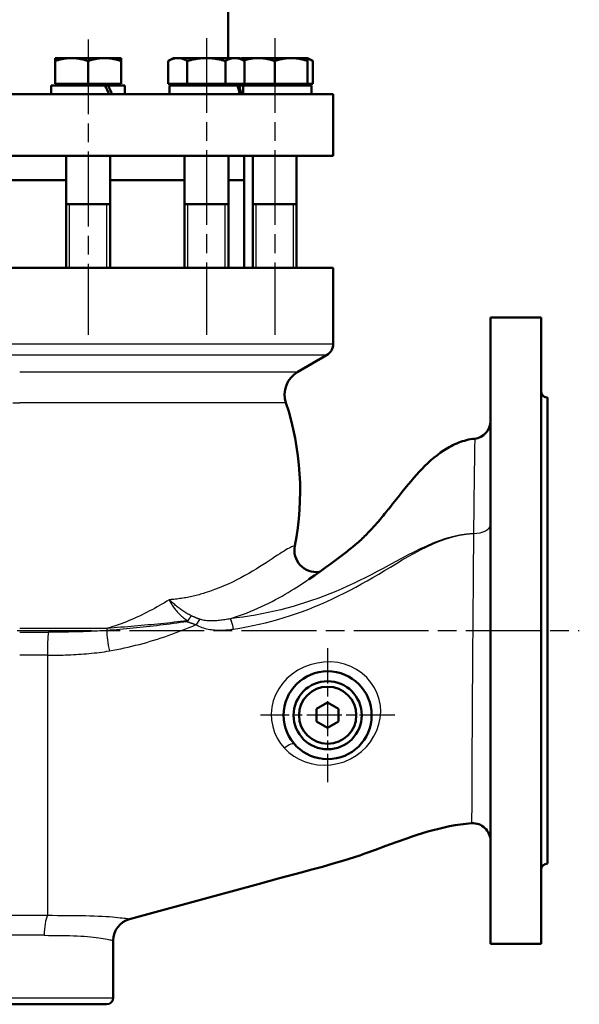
# Model space of a CAD drawing. Header units: millimetres. Extents: x 77 to 1143, y 302 to 1517.
# Tile 3 of 6: x 433 to 687, y 782 to 1230. Entities that reach past the tile are written whole.
import ezdxf

# ---------------------------------------------------------------- set-up
doc = ezdxf.new("R2010")
doc.units = ezdxf.units.MM
doc.header["$LTSCALE"] = 6
doc.linetypes.add('CHAIN', pattern=[0.3543, 0.2362, -0.0295, 0.0591, -0.0295])
for name, color, linetype, lineweight in [('Gewinde(DIN)', 3, 'Continuous', 25), ('Mittellinie(DIN)', 4, 'CHAIN', 25), ('Mittelpunktmarkierung(DIN)', 4, 'CHAIN', 25), ('Sichtbare Kanten(DIN)', 7, 'Continuous', 50), ('Sichtbare tangentiale Kanten(DIN)', 3, 'Continuous', 25)]:
    doc.layers.add(name, color=color, linetype=linetype, lineweight=lineweight)

msp = doc.modelspace()

# ---------------------------------------------------------------- linework, layer by layer
at = {"layer": 'Gewinde(DIN)'}
for p, q in [((455.58, 1145.86), (455.58, 1116.86)), ((472.58, 1116.86), (472.58, 1145.86)), ((509.37, 1145.86), (509.37, 1116.86)), ((526.37, 1116.86), (526.37, 1145.86)), ((540.43, 1145.86), (540.43, 1116.86)), ((557.43, 1116.86), (557.43, 1145.86))]:
    msp.add_line(p, q, dxfattribs=at)
at = {"layer": 'Mittellinie(DIN)', "linetype": 'CHAIN', "ltscale": 23.990969}
for p, q in [((464.08, 1220.77), (464.08, 1086.39)), ((517.87, 1221.4), (517.87, 1086.39)), ((548.93, 1221.4), (548.93, 1086.39)), ((176.91, 951.86), (687.42, 951.86))]:
    msp.add_line(p, q, dxfattribs=at)
at = {"layer": 'Mittelpunktmarkierung(DIN)', "linetype": 'CHAIN', "ltscale": 11.297175}
for p, q in [((573.02, 943.86), (573.02, 882.86)), ((603.52, 913.36), (542.52, 913.36))]:
    msp.add_line(p, q, dxfattribs=at)
at = {"layer": 'Sichtbare Kanten(DIN)'}
for p, q in [((527.77, 1253.86), (527.77, 1212.36)), ((449.08, 1211.02), (449.08, 1212.36)), ((456.58, 1212.36), (449.08, 1212.36)), ((449.08, 1200.66), (449.08, 1211.02)), ((471.58, 1212.36), (456.58, 1212.36)), ((464.08, 1200.66), (464.08, 1211.02)), ((479.08, 1212.36), (471.58, 1212.36)), ((479.08, 1212.36), (479.08, 1211.02)), ((479.08, 1200.66), (479.08, 1211.02)), ((502.87, 1212.36), (500.55, 1211.02)), ((500.55, 1200.66), (500.55, 1211.02)), ((504.88, 1212.36), (502.87, 1212.36)), ((517.87, 1212.36), (504.88, 1212.36)), ((509.21, 1200.66), (509.21, 1211.02)), ((530.86, 1212.36), (517.87, 1212.36)), ((526.53, 1200.66), (526.53, 1211.02)), ((532.87, 1212.36), (530.86, 1212.36)), ((532.87, 1212.36), (535.19, 1211.02)), ((533.93, 1212.36), (533.4, 1212.05)), ((533.93, 1211.75), (533.93, 1212.36)), ((541.43, 1212.36), (533.93, 1212.36)), ((535.19, 1200.66), (535.19, 1211.02)), ((556.43, 1212.36), (541.43, 1212.36)), ((548.93, 1200.66), (548.93, 1211.02)), ((563.93, 1212.36), (556.43, 1212.36)), ((563.93, 1212.36), (563.93, 1211.02)), ((563.93, 1212.36), (566.25, 1211.02)), ((563.93, 1200.66), (563.93, 1211.02)), ((566.25, 1200.66), (566.25, 1211.02)), ((464.08, 1200.66), (449.08, 1200.66)), ((449.98, 1200.66), (449.98, 1199.86)), ((479.08, 1200.66), (464.08, 1200.66)), ((478.17, 1200.66), (478.17, 1199.86)), ((509.21, 1200.66), (500.55, 1200.66)), ((503.78, 1200.66), (503.78, 1199.86)), ((526.53, 1200.66), (509.21, 1200.66)), ((535.19, 1200.66), (526.53, 1200.66)), ((531.97, 1200.66), (531.97, 1199.86)), ((534.84, 1200.66), (534.84, 1199.86)), ((548.93, 1200.66), (535.19, 1200.66)), ((563.93, 1200.66), (548.93, 1200.66)), ((563.03, 1200.66), (563.03, 1199.86)), ((566.25, 1200.66), (563.93, 1200.66)), ((471.78, 1199.86), (447.28, 1199.86)), ((447.28, 1199.86), (447.28, 1195.86)), ((471.78, 1199.86), (471.81, 1199.86)), ((471.81, 1199.86), (473.16, 1199.86)), ((480.88, 1199.86), (473.16, 1199.86)), ((480.88, 1199.86), (480.88, 1195.86)), ((532, 1199.86), (501.07, 1199.86)), ((501.07, 1199.86), (501.07, 1195.86)), ((532, 1199.86), (532.8, 1199.86)), ((534.67, 1199.86), (532.8, 1199.86)), ((534.67, 1199.86), (534.67, 1195.86)), ((565.71, 1199.86), (534.67, 1199.86)), ((565.73, 1198.47), (565.73, 1195.86)), ((290.52, 1195.86), (575.52, 1195.86)), ((575.52, 1167.86), (575.52, 1195.86)), ((290.52, 1167.86), (575.52, 1167.86)), ((454.08, 1167.86), (454.08, 1116.86)), ((474.08, 1167.86), (474.08, 1116.86)), ((507.87, 1167.86), (507.87, 1116.86)), ((527.87, 1167.86), (527.87, 1116.86)), ((535.02, 1167.86), (535.02, 1156.86)), ((538.93, 1167.86), (538.93, 1116.86)), ((558.93, 1167.86), (558.93, 1116.86)), ((411.96, 1156.86), (454.08, 1156.86)), ((411.96, 1156.86), (454.08, 1156.86)), ((474.08, 1156.86), (507.87, 1156.86)), ((474.08, 1156.86), (507.87, 1156.86)), ((527.87, 1156.86), (535.02, 1156.86)), ((527.87, 1156.86), (535.02, 1156.86)), ((535.02, 1156.86), (535.02, 1116.86)), ((454.08, 1145.86), (474.08, 1145.86)), ((507.87, 1145.86), (527.87, 1145.86)), ((538.93, 1145.86), (558.93, 1145.86)), ((575.52, 1116.86), (290.52, 1116.86)), ((575.52, 1082.32), (575.52, 1116.86)), ((647.02, 809.36), (647.02, 1094.36)), ((647.02, 1094.36), (670.02, 1094.36)), ((670.02, 809.36), (670.02, 1094.36)), ((559.45, 1069.58), (572.52, 1077.13)), ((673.02, 845.86), (673.02, 1057.86)), ((569.1, 978.58), (569.43, 978.63)), ((568.02, 916.24), (573.02, 919.13)), ((573.02, 919.13), (578.02, 916.24)), ((568.02, 910.47), (568.02, 916.24)), ((578.02, 916.24), (578.02, 910.47)), ((573.02, 907.58), (568.02, 910.47)), ((578.02, 910.47), (573.02, 907.58)), ((475.52, 784.86), (475.52, 810.95)), ((647.02, 809.36), (670.02, 809.36)), ((472.52, 781.86), (393.52, 781.86))]:
    msp.add_line(p, q, dxfattribs=at)
at = {"layer": 'Sichtbare Kanten(DIN)', "flags": 128}
for points in [[(456.58, 1212.36), (456.28, 1212.36), (455.98, 1212.35), (455.68, 1212.34), (455.38, 1212.32), (455.08, 1212.3), (454.78, 1212.28), (454.48, 1212.25), (454.18, 1212.21), (453.88, 1212.17), (453.57, 1212.13), (453.27, 1212.08), (452.96, 1212.03), (452.66, 1211.97), (452.35, 1211.91), (452.03, 1211.84), (451.72, 1211.77), (451.4, 1211.7), (451.08, 1211.62), (450.76, 1211.53), (450.43, 1211.44), (450.1, 1211.34), (449.76, 1211.24), (449.42, 1211.13), (449.08, 1211.02)], [(464.08, 1211.02), (463.73, 1211.13), (463.39, 1211.24), (463.06, 1211.34), (462.72, 1211.44), (462.4, 1211.53), (462.07, 1211.62), (461.75, 1211.7), (461.43, 1211.77), (461.12, 1211.84), (460.81, 1211.91), (460.5, 1211.97), (460.19, 1212.03), (459.88, 1212.08), (459.58, 1212.13), (459.28, 1212.17), (458.98, 1212.21), (458.68, 1212.25), (458.38, 1212.28), (458.08, 1212.3), (457.78, 1212.32), (457.48, 1212.34), (457.18, 1212.35), (456.88, 1212.36), (456.58, 1212.36)], [(471.58, 1212.36), (471.28, 1212.36), (470.98, 1212.35), (470.68, 1212.34), (470.38, 1212.32), (470.08, 1212.3), (469.78, 1212.28), (469.48, 1212.25), (469.18, 1212.21), (468.88, 1212.17), (468.57, 1212.13), (468.27, 1212.08), (467.96, 1212.03), (467.66, 1211.97), (467.35, 1211.91), (467.03, 1211.84), (466.72, 1211.77), (466.4, 1211.7), (466.08, 1211.62), (465.76, 1211.53), (465.43, 1211.44), (465.1, 1211.34), (464.76, 1211.24), (464.42, 1211.13), (464.08, 1211.02)], [(479.08, 1211.02), (478.73, 1211.13), (478.39, 1211.24), (478.06, 1211.34), (477.72, 1211.44), (477.4, 1211.53), (477.07, 1211.62), (476.75, 1211.7), (476.43, 1211.77), (476.12, 1211.84), (475.81, 1211.91), (475.5, 1211.97), (475.19, 1212.03), (474.88, 1212.08), (474.58, 1212.13), (474.28, 1212.17), (473.98, 1212.21), (473.68, 1212.25), (473.38, 1212.28), (473.08, 1212.3), (472.78, 1212.32), (472.48, 1212.34), (472.18, 1212.35), (471.88, 1212.36), (471.58, 1212.36)], [(504.88, 1212.36), (504.71, 1212.36), (504.53, 1212.35), (504.36, 1212.34), (504.19, 1212.32), (504.02, 1212.3), (503.84, 1212.28), (503.67, 1212.25), (503.5, 1212.21), (503.32, 1212.17), (503.15, 1212.13), (502.97, 1212.08), (502.8, 1212.03), (502.62, 1211.97), (502.44, 1211.91), (502.26, 1211.84), (502.08, 1211.77), (501.89, 1211.7), (501.71, 1211.62), (501.52, 1211.53), (501.33, 1211.44), (501.14, 1211.34), (500.95, 1211.24), (500.75, 1211.13), (500.55, 1211.02)], [(509.21, 1211.02), (509.01, 1211.13), (508.82, 1211.24), (508.62, 1211.34), (508.43, 1211.44), (508.24, 1211.53), (508.05, 1211.62), (507.87, 1211.7), (507.69, 1211.77), (507.5, 1211.84), (507.32, 1211.91), (507.15, 1211.97), (506.97, 1212.03), (506.79, 1212.08), (506.62, 1212.13), (506.44, 1212.17), (506.27, 1212.21), (506.09, 1212.25), (505.92, 1212.28), (505.75, 1212.3), (505.57, 1212.32), (505.4, 1212.34), (505.23, 1212.35), (505.06, 1212.36), (504.88, 1212.36)], [(517.87, 1212.36), (517.52, 1212.36), (517.18, 1212.35), (516.83, 1212.34), (516.49, 1212.32), (516.14, 1212.3), (515.8, 1212.28), (515.45, 1212.25), (515.1, 1212.21), (514.75, 1212.17), (514.4, 1212.13), (514.05, 1212.08), (513.7, 1212.03), (513.34, 1211.97), (512.99, 1211.91), (512.63, 1211.84), (512.26, 1211.77), (511.9, 1211.7), (511.53, 1211.62), (511.15, 1211.53), (510.77, 1211.44), (510.39, 1211.34), (510, 1211.24), (509.61, 1211.13), (509.21, 1211.02)], [(526.53, 1211.02), (526.13, 1211.13), (525.74, 1211.24), (525.35, 1211.34), (524.97, 1211.44), (524.59, 1211.53), (524.22, 1211.62), (523.85, 1211.7), (523.48, 1211.77), (523.12, 1211.84), (522.76, 1211.91), (522.4, 1211.97), (522.04, 1212.03), (521.69, 1212.08), (521.34, 1212.13), (520.99, 1212.17), (520.64, 1212.21), (520.29, 1212.25), (519.95, 1212.28), (519.6, 1212.3), (519.26, 1212.32), (518.91, 1212.34), (518.57, 1212.35), (518.22, 1212.36), (517.87, 1212.36)], [(530.86, 1212.36), (530.69, 1212.36), (530.52, 1212.35), (530.34, 1212.34), (530.17, 1212.32), (530, 1212.3), (529.82, 1212.28), (529.65, 1212.25), (529.48, 1212.21), (529.3, 1212.17), (529.13, 1212.13), (528.95, 1212.08), (528.78, 1212.03), (528.6, 1211.97), (528.42, 1211.91), (528.24, 1211.84), (528.06, 1211.77), (527.87, 1211.7), (527.69, 1211.62), (527.5, 1211.53), (527.31, 1211.44), (527.12, 1211.34), (526.93, 1211.24), (526.73, 1211.13), (526.53, 1211.02)], [(535.19, 1211.02), (534.99, 1211.13), (534.8, 1211.24), (534.6, 1211.34), (534.41, 1211.44), (534.22, 1211.53), (534.04, 1211.62), (533.85, 1211.7), (533.67, 1211.77), (533.48, 1211.84), (533.3, 1211.91), (533.13, 1211.97), (532.95, 1212.03), (532.77, 1212.08), (532.6, 1212.13), (532.42, 1212.17), (532.25, 1212.21), (532.07, 1212.25), (531.9, 1212.28), (531.73, 1212.3), (531.55, 1212.32), (531.38, 1212.34), (531.21, 1212.35), (531.04, 1212.36), (530.86, 1212.36)], [(533.93, 1212.05), (533.92, 1212.05), (533.9, 1212.04), (533.89, 1212.04), (533.87, 1212.04), (533.86, 1212.03), (533.85, 1212.03), (533.83, 1212.02), (533.82, 1212.02), (533.8, 1212.01), (533.79, 1212.01), (533.78, 1212), (533.76, 1212), (533.75, 1212), (533.73, 1211.99), (533.72, 1211.99), (533.7, 1211.98), (533.69, 1211.98), (533.68, 1211.97), (533.66, 1211.97), (533.65, 1211.96), (533.63, 1211.96), (533.62, 1211.95), (533.6, 1211.95), (533.59, 1211.94)], [(541.43, 1212.36), (541.16, 1212.36), (540.89, 1212.35), (540.62, 1212.34), (540.35, 1212.33), (540.08, 1212.31), (539.81, 1212.29), (539.54, 1212.27), (539.27, 1212.24), (539, 1212.21), (538.73, 1212.17), (538.45, 1212.13), (538.18, 1212.09), (537.91, 1212.04), (537.63, 1211.99), (537.35, 1211.94), (537.07, 1211.88), (536.79, 1211.82), (536.5, 1211.76), (536.22, 1211.69), (535.93, 1211.61), (535.64, 1211.54), (535.34, 1211.45), (535.04, 1211.37), (534.74, 1211.28)], [(548.93, 1211.02), (548.59, 1211.13), (548.24, 1211.24), (547.91, 1211.34), (547.58, 1211.44), (547.25, 1211.53), (546.93, 1211.62), (546.6, 1211.7), (546.29, 1211.77), (545.97, 1211.84), (545.66, 1211.91), (545.35, 1211.97), (545.04, 1212.03), (544.74, 1212.08), (544.43, 1212.13), (544.13, 1212.17), (543.83, 1212.21), (543.53, 1212.25), (543.23, 1212.28), (542.93, 1212.3), (542.63, 1212.32), (542.33, 1212.34), (542.03, 1212.35), (541.73, 1212.36), (541.43, 1212.36)], [(556.43, 1212.36), (556.13, 1212.36), (555.83, 1212.35), (555.53, 1212.34), (555.23, 1212.32), (554.93, 1212.3), (554.63, 1212.28), (554.33, 1212.25), (554.03, 1212.21), (553.73, 1212.17), (553.43, 1212.13), (553.12, 1212.08), (552.82, 1212.03), (552.51, 1211.97), (552.2, 1211.91), (551.89, 1211.84), (551.57, 1211.77), (551.26, 1211.7), (550.93, 1211.62), (550.61, 1211.53), (550.28, 1211.44), (549.95, 1211.34), (549.62, 1211.24), (549.28, 1211.13), (548.93, 1211.02)], [(563.93, 1211.02), (563.59, 1211.13), (563.24, 1211.24), (562.91, 1211.34), (562.58, 1211.44), (562.25, 1211.53), (561.93, 1211.62), (561.6, 1211.7), (561.29, 1211.77), (560.97, 1211.84), (560.66, 1211.91), (560.35, 1211.97), (560.04, 1212.03), (559.74, 1212.08), (559.43, 1212.13), (559.13, 1212.17), (558.83, 1212.21), (558.53, 1212.25), (558.23, 1212.28), (557.93, 1212.3), (557.63, 1212.32), (557.33, 1212.34), (557.03, 1212.35), (556.73, 1212.36), (556.43, 1212.36)], [(566.25, 1211.02), (566.15, 1211.08), (566.04, 1211.14), (565.94, 1211.19), (565.84, 1211.25), (565.74, 1211.3), (565.64, 1211.35), (565.54, 1211.4), (565.44, 1211.45), (565.34, 1211.5), (565.25, 1211.54), (565.15, 1211.59), (565.05, 1211.63), (564.96, 1211.68), (564.86, 1211.72), (564.77, 1211.76), (564.67, 1211.79), (564.58, 1211.83), (564.48, 1211.87), (564.39, 1211.9), (564.3, 1211.93), (564.21, 1211.96), (564.11, 1212), (564.02, 1212.02), (563.93, 1212.05)], [(564.52, 975.3), (567.07, 977), (569.6, 978.75), (572.1, 980.52), (574.57, 982.33), (577.02, 984.17), (579.45, 986.03), (581.87, 987.92), (582.48, 988.4), (583.12, 988.9), (583.77, 989.42), (584.42, 989.95), (585.74, 991.06), (586.38, 991.61), (587, 992.16), (587.6, 992.7), (588.18, 993.23), (588.74, 993.76), (589.28, 994.28), (589.81, 994.79), (590.32, 995.29), (590.81, 995.79), (591.29, 996.28), (591.76, 996.76), (592.21, 997.23), (592.65, 997.7), (593.08, 998.15), (593.89, 999.04), (594.66, 999.89), (595.38, 1000.71), (596.06, 1001.5), (596.7, 1002.25), (597.3, 1002.97), (597.87, 1003.66), (598.4, 1004.31), (598.9, 1004.93), (599.38, 1005.51), (599.82, 1006.07), (600.03, 1006.33), (600.13, 1006.46), (600.19, 1006.53), (600.23, 1006.59), (600.3, 1006.67), (600.38, 1006.76), (600.46, 1006.87), (600.64, 1007.09), (600.72, 1007.19), (600.79, 1007.28), (600.94, 1007.47), (601.52, 1008.2), (602.68, 1009.67), (605, 1012.61), (607.34, 1015.54), (609.71, 1018.44), (610.92, 1019.88), (612.14, 1021.3), (613.39, 1022.71), (614.65, 1024.09), (615.94, 1025.45), (617.26, 1026.78), (618.61, 1028.08), (619.99, 1029.34), (621.41, 1030.57), (622.88, 1031.75), (624.38, 1032.87), (625.93, 1033.93), (626.72, 1034.44), (627.52, 1034.92), (628.33, 1035.39), (629.16, 1035.84), (630, 1036.26), (630.85, 1036.66), (631.71, 1037.03), (632.59, 1037.39), (633.48, 1037.71), (634.37, 1038.01), (635.28, 1038.28), (636.19, 1038.52), (637.11, 1038.74), (638.03, 1038.92), (638.96, 1039.07), (639.89, 1039.19)], [(638.48, 864.2), (637.22, 864.11), (635.96, 863.99), (634.7, 863.85), (633.45, 863.69), (630.95, 863.3), (628.46, 862.85), (625.97, 862.33), (623.51, 861.75), (621.05, 861.11), (618.61, 860.43), (616.19, 859.7), (613.78, 858.94), (611.38, 858.14), (608.99, 857.32), (604.23, 855.63), (599.49, 853.89), (594.74, 852.14), (589.98, 850.43), (587.6, 849.61), (585.2, 848.81), (582.79, 848.03), (580.38, 847.28), (575.54, 845.85), (570.67, 844.47), (565.8, 843.14), (560.91, 841.84), (551.13, 839.24), (541.38, 836.59), (521.88, 831.26), (482.88, 820.6)]]:
    msp.add_lwpolyline(points, dxfattribs=at)
at = {"layer": 'Sichtbare Kanten(DIN)'}
for radius in [20, 15.5, 13]:
    msp.add_circle((573.02, 913.36), radius, dxfattribs=at)
for centre, radius, start, end in [((569.52, 1082.32), 6, 300, 0), ((565.45, 1059.19), 12, 120, 198.3132), ((673.02, 1060.86), 3, 180, 270), ((433.02, 1015.36), 127.5, 348.738, 18.3132), ((639.02, 1047.14), 8, 276.2489, 0), ((567.87, 988.5), 10, 168.738, 277.0708), ((639.02, 856.22), 8, 0, 93.8705), ((673.02, 842.86), 3, 90, 180), ((485.52, 810.95), 10, 105.2832, 180), ((472.52, 784.86), 3, 270, 0)]:
    msp.add_arc(centre, radius, start, end, dxfattribs=at)
for centre, major_axis, ratio, start_param, end_param in [((464.08, 1198.47), (-15.46, 28.88), 0.227735, 4.50114, 4.638744), ((464.08, 1201.24), (-15.46, 28.88), 0.227735, 4.40495, 4.54347), ((517.87, 1198.47), (-10.7, 28.69), 0.451416, 4.455686, 4.593289), ((517.87, 1201.24), (-10.7, 28.69), 0.451416, 4.359496, 4.498015), ((548.93, 1198.47), (0, 29.1), 0.57735, 4.712389, 4.760026)]:
    msp.add_ellipse(centre, major_axis=major_axis, ratio=ratio, start_param=start_param, end_param=end_param, dxfattribs=at)
at = {"layer": 'Sichtbare tangentiale Kanten(DIN)'}
for p, q in [((290.52, 1082.32), (575.52, 1082.32)), ((572.52, 1077.13), (293.52, 1077.13)), ((433.02, 1069.58), (559.45, 1069.58)), ((554.06, 1055.42), (433.02, 1055.42)), ((639.31, 996.03), (639.31, 996.03)), ((433.02, 952.91), (472.86, 952.91)), ((433.02, 951.16), (446.14, 951.16)), ((445.62, 940.68), (433.02, 940.68)), ((445.62, 940.68), (445.62, 842.33)), ((445.62, 842.33), (445.62, 822.19)), ((445.62, 822.19), (385.32, 822.19)), ((444.17, 813.24), (390.52, 813.24)), ((475.22, 811.01), (475.52, 810.95)), ((390.52, 784.86), (475.52, 784.86))]:
    msp.add_line(p, q, dxfattribs=at)
at = {"layer": 'Sichtbare tangentiale Kanten(DIN)', "flags": 128}
for points in [[(429.97, 1055.43), (433.02, 1055.42)], [(639.89, 1039.17), (639.89, 1039.12), (639.89, 1038.97), (639.88, 1038.71), (639.88, 1038.35), (639.87, 1037.88), (639.86, 1037.31), (639.85, 1036.63), (639.84, 1035.84), (639.82, 1034.95), (639.81, 1033.96), (639.79, 1032.87), (639.78, 1031.68), (639.76, 1030.4), (639.74, 1029.02), (639.71, 1027.55), (639.69, 1025.99), (639.67, 1024.34), (639.64, 1022.61), (639.62, 1020.8), (639.59, 1018.91), (639.57, 1016.94), (639.54, 1014.89), (639.51, 1012.77), (639.49, 1010.57), (639.46, 1008.31), (639.43, 1005.98), (639.4, 1003.58), (639.37, 1001.12), (639.34, 998.61), (639.31, 996.03)], [(639.33, 996.03), (636.11, 995.77), (632.94, 995.29), (629.83, 994.6), (626.77, 993.74), (623.76, 992.73), (620.8, 991.6), (617.88, 990.36), (615, 989.03), (612.15, 987.63), (609.32, 986.18), (606.52, 984.69), (603.74, 983.19), (600.98, 981.67), (598.25, 980.18), (595.53, 978.72), (592.82, 977.3), (590.13, 975.92), (587.46, 974.59), (584.79, 973.32), (582.11, 972.08), (579.42, 970.89), (576.71, 969.73), (573.99, 968.61), (571.25, 967.54), (568.49, 966.51), (565.72, 965.52), (562.93, 964.59), (560.14, 963.7), (557.33, 962.86), (554.51, 962.08), (551.68, 961.34), (548.85, 960.66), (546, 960.04), (543.14, 959.47), (540.27, 958.94), (537.39, 958.46), (534.5, 958.02), (531.61, 957.63), (528.71, 957.26)], [(530.24, 952.57), (533.16, 953.04), (536.07, 953.56), (538.96, 954.12), (541.85, 954.74), (544.72, 955.42), (547.58, 956.14), (550.42, 956.93), (553.25, 957.77), (556.07, 958.67), (558.86, 959.62), (561.64, 960.62), (564.4, 961.68), (567.14, 962.78), (569.87, 963.93), (572.57, 965.12), (575.25, 966.36), (577.92, 967.63), (580.57, 968.94), (583.19, 970.29), (585.8, 971.67), (588.4, 973.09), (591.01, 974.55), (593.63, 976.06), (596.26, 977.6), (598.91, 979.19), (601.57, 980.8), (604.25, 982.41), (606.96, 984.02), (609.68, 985.6), (612.44, 987.14), (615.23, 988.62), (618.06, 990.02), (620.93, 991.33), (623.85, 992.53), (626.83, 993.6), (629.86, 994.5), (632.96, 995.23), (636.11, 995.74), (639.33, 996.03)], [(639.31, 996.03), (639.3, 993.26), (639.28, 990.58), (639.26, 987.91), (639.24, 985.23), (639.21, 982.47), (639.19, 979.62), (639.17, 976.75), (639.15, 973.84), (639.12, 970.91), (639.1, 967.97), (639.08, 965.01), (639.05, 962.02), (639.03, 959.02), (639, 956.01), (638.98, 952.99), (638.96, 949.97), (638.93, 946.95), (638.91, 943.94), (638.89, 940.94), (638.87, 937.96), (638.84, 935), (638.82, 932.06), (638.8, 929.14), (638.78, 926.25), (638.76, 923.38), (638.74, 920.55), (638.72, 917.75), (638.71, 915), (638.69, 912.28), (638.67, 909.61), (638.66, 906.99), (638.64, 904.43), (638.63, 901.92), (638.61, 899.47), (638.6, 897.08), (638.59, 894.76), (638.58, 892.51), (638.56, 890.33), (638.55, 888.22), (638.55, 886.19), (638.54, 884.24), (638.53, 882.37), (638.52, 880.57), (638.52, 878.86), (638.51, 877.23), (638.5, 875.69), (638.5, 874.24), (638.5, 872.88), (638.49, 871.61), (638.49, 870.44), (638.49, 869.36), (638.48, 868.39), (638.48, 867.52), (638.48, 866.74), (638.48, 866.07), (638.48, 865.5), (638.48, 865.04), (638.48, 864.67), (638.48, 864.41), (638.48, 864.25), (638.48, 864.2)], [(558.06, 990.46), (558.03, 990.45), (557.91, 990.42), (557.72, 990.37), (557.45, 990.28), (557.09, 990.14), (556.65, 989.95), (556.13, 989.7), (555.52, 989.39), (554.83, 989.02), (554.06, 988.59), (553.2, 988.08), (552.27, 987.5), (551.25, 986.85), (550.16, 986.14), (549, 985.37), (547.76, 984.55), (546.45, 983.68), (545.07, 982.77), (543.62, 981.83), (542.1, 980.86), (540.53, 979.87), (538.88, 978.86), (537.18, 977.86), (535.42, 976.87), (533.6, 975.89), (531.73, 974.92), (529.8, 973.98), (527.81, 973.07), (525.78, 972.18), (523.69, 971.32), (521.55, 970.5), (519.37, 969.72), (517.14, 968.98)], [(528.75, 957.3), (530.61, 957.91), (532.44, 958.54), (534.26, 959.2), (536.05, 959.87), (537.82, 960.57), (539.56, 961.29), (541.27, 962.02), (542.96, 962.78), (544.61, 963.55), (546.23, 964.33), (547.81, 965.13), (549.36, 965.95), (550.87, 966.78), (552.33, 967.61), (553.75, 968.44), (555.13, 969.27), (556.46, 970.08), (557.75, 970.88), (558.99, 971.67), (560.18, 972.44), (561.33, 973.18), (562.44, 973.91), (563.49, 974.6), (564.5, 975.27)], [(517.14, 968.98), (516.51, 968.78), (515.87, 968.58), (515.22, 968.39), (514.57, 968.2), (513.92, 968.02), (513.27, 967.85), (512.61, 967.68), (511.95, 967.53), (511.28, 967.38), (510.62, 967.23), (509.95, 967.1), (509.27, 966.97), (508.6, 966.84), (507.92, 966.73), (507.23, 966.62), (506.55, 966.51), (505.86, 966.41), (505.17, 966.32), (504.48, 966.24), (503.78, 966.16), (503.08, 966.08), (502.38, 966.01), (501.68, 965.95), (500.97, 965.89)], [(500.97, 965.89), (499.89, 965.21), (498.8, 964.55), (497.7, 963.89), (496.6, 963.25), (495.49, 962.62), (494.37, 962), (493.24, 961.39), (492.1, 960.79), (490.96, 960.2), (489.81, 959.62), (488.65, 959.06), (487.48, 958.5), (486.3, 957.96), (485.11, 957.43), (483.92, 956.91), (482.72, 956.41), (481.51, 955.92), (480.29, 955.45), (479.07, 954.98), (477.84, 954.54), (476.6, 954.11), (475.36, 953.69), (474.11, 953.29), (472.86, 952.91)], [(510.99, 958.61), (510.49, 958.87), (510, 959.13), (509.52, 959.4), (509.04, 959.68), (508.57, 959.96), (508.11, 960.26), (507.65, 960.55), (507.2, 960.85), (506.76, 961.15), (506.33, 961.46), (505.9, 961.77), (505.48, 962.09), (505.07, 962.4), (504.66, 962.72), (504.26, 963.04), (503.87, 963.36), (503.48, 963.68), (503.11, 964), (502.73, 964.32), (502.37, 964.64), (502.01, 964.95), (501.66, 965.27), (501.31, 965.58), (500.97, 965.89)], [(500.97, 965.89), (501.18, 965.48), (501.41, 965.07), (501.64, 964.66), (501.88, 964.24), (502.14, 963.82), (502.4, 963.4), (502.68, 962.98), (502.97, 962.56), (503.27, 962.14), (503.59, 961.72), (503.92, 961.3), (504.26, 960.88), (504.61, 960.47), (504.98, 960.06), (505.36, 959.66), (505.75, 959.26), (506.15, 958.87), (506.57, 958.48), (507, 958.1), (507.45, 957.73), (507.91, 957.37), (508.38, 957.02), (508.87, 956.68), (509.37, 956.35)], [(510.99, 958.61), (510.93, 958.53), (510.87, 958.44), (510.81, 958.35), (510.75, 958.27), (510.69, 958.18), (510.63, 958.09), (510.57, 958), (510.5, 957.91), (510.44, 957.82), (510.37, 957.72), (510.3, 957.63), (510.24, 957.53), (510.17, 957.44), (510.1, 957.34), (510.03, 957.25), (509.96, 957.15), (509.89, 957.05), (509.81, 956.95), (509.74, 956.85), (509.67, 956.75), (509.59, 956.65), (509.52, 956.55), (509.44, 956.45), (509.37, 956.35)], [(509.51, 956.24), (509.58, 956.35), (509.65, 956.45), (509.72, 956.56), (509.79, 956.66), (509.86, 956.76), (509.93, 956.87), (509.99, 956.97), (510.06, 957.07), (510.12, 957.18), (510.19, 957.28), (510.25, 957.38), (510.31, 957.48), (510.37, 957.58), (510.43, 957.67), (510.49, 957.77), (510.55, 957.87), (510.61, 957.96), (510.67, 958.06), (510.72, 958.15), (510.78, 958.25), (510.83, 958.34), (510.88, 958.43), (510.94, 958.52), (510.99, 958.61)], [(514.84, 957.04), (514.68, 957.1), (514.52, 957.16), (514.36, 957.22), (514.21, 957.28), (514.05, 957.35), (513.89, 957.41), (513.73, 957.47), (513.57, 957.54), (513.41, 957.6), (513.25, 957.67), (513.09, 957.73), (512.93, 957.8), (512.77, 957.86), (512.61, 957.93), (512.45, 958), (512.28, 958.07), (512.12, 958.13), (511.96, 958.2), (511.8, 958.27), (511.64, 958.34), (511.48, 958.41), (511.31, 958.47), (511.15, 958.54), (510.99, 958.61)], [(509.18, 955.92), (507.59, 955.71), (506.01, 955.49), (504.44, 955.28), (502.88, 955.07), (501.33, 954.87), (499.78, 954.66), (498.24, 954.47), (496.7, 954.28), (495.18, 954.09), (493.65, 953.91), (492.13, 953.73), (490.61, 953.55), (489.1, 953.39), (487.59, 953.22), (486.08, 953.07), (484.57, 952.91), (483.07, 952.77), (481.57, 952.63), (480.07, 952.49), (478.57, 952.36), (477.08, 952.24), (475.58, 952.12), (474.09, 952.01), (472.59, 951.91)], [(509.17, 956.28), (507.68, 956.12), (506.18, 955.96), (504.69, 955.8), (503.19, 955.64), (501.7, 955.48), (500.2, 955.33), (498.7, 955.17), (497.21, 955.02), (495.71, 954.87), (494.21, 954.72), (492.71, 954.57), (491.2, 954.43), (489.7, 954.28), (488.19, 954.14), (486.67, 954.01), (485.16, 953.87), (483.64, 953.74), (482.11, 953.61), (480.59, 953.48), (479.05, 953.36), (477.51, 953.24), (475.97, 953.13), (474.42, 953.02), (472.86, 952.91)], [(473.81, 942.64), (475.53, 942.95), (477.25, 943.27), (478.96, 943.61), (480.66, 943.97), (482.36, 944.35), (484.05, 944.75), (485.73, 945.17), (487.41, 945.6), (489.08, 946.06), (490.75, 946.53), (492.4, 947.01), (494.05, 947.51), (495.69, 948.03), (497.32, 948.56), (498.94, 949.11), (500.55, 949.67), (502.16, 950.24), (503.76, 950.83), (505.35, 951.43), (506.94, 952.05), (508.52, 952.67), (510.09, 953.3), (511.66, 953.95), (513.22, 954.62)], [(509.37, 956.35), (509.36, 956.35), (509.35, 956.34), (509.35, 956.33), (509.34, 956.33), (509.33, 956.32), (509.32, 956.32), (509.32, 956.31), (509.31, 956.31), (509.3, 956.31), (509.29, 956.3), (509.28, 956.3), (509.27, 956.3), (509.27, 956.29), (509.26, 956.29), (509.25, 956.29), (509.24, 956.29), (509.23, 956.29), (509.22, 956.28), (509.21, 956.28), (509.21, 956.28), (509.2, 956.28), (509.19, 956.28), (509.18, 956.28), (509.17, 956.28)], [(509.19, 955.92), (509.2, 955.93), (509.21, 955.94), (509.22, 955.95), (509.24, 955.96), (509.25, 955.97), (509.26, 955.98), (509.28, 955.99), (509.29, 956), (509.3, 956.01), (509.32, 956.02), (509.33, 956.03), (509.34, 956.05), (509.36, 956.06), (509.37, 956.07), (509.39, 956.09), (509.4, 956.1), (509.41, 956.12), (509.43, 956.13), (509.44, 956.15), (509.46, 956.16), (509.47, 956.18), (509.48, 956.2), (509.5, 956.22), (509.51, 956.24)], [(509.19, 955.92), (509.35, 955.87), (509.52, 955.81), (509.68, 955.75), (509.85, 955.69), (510.01, 955.64), (510.18, 955.58), (510.35, 955.52), (510.51, 955.47), (510.68, 955.41), (510.85, 955.35), (511.01, 955.3), (511.18, 955.24), (511.35, 955.18), (511.52, 955.13), (511.69, 955.07), (511.85, 955.02), (512.02, 954.97), (512.19, 954.91), (512.36, 954.86), (512.53, 954.81), (512.7, 954.76), (512.87, 954.71), (513.04, 954.66), (513.22, 954.61)], [(513.22, 954.61), (513.85, 954.24), (514.51, 953.9), (515.18, 953.59), (515.87, 953.33), (516.57, 953.09), (517.28, 952.89), (517.99, 952.71), (518.71, 952.56), (519.43, 952.43), (520.15, 952.33), (520.87, 952.25), (521.6, 952.18), (522.32, 952.13), (523.04, 952.1), (523.77, 952.09), (524.49, 952.09), (525.22, 952.1), (525.94, 952.13), (526.66, 952.17), (527.38, 952.23), (528.1, 952.29), (528.82, 952.37), (529.53, 952.46), (530.24, 952.57)], [(528.71, 957.26), (528.12, 957.14), (527.52, 957.03), (526.93, 956.92), (526.33, 956.82), (525.72, 956.72), (525.12, 956.64), (524.52, 956.56), (523.92, 956.49), (523.31, 956.43), (522.71, 956.38), (522.11, 956.33), (521.51, 956.3), (520.91, 956.28), (520.32, 956.27), (519.74, 956.27), (519.16, 956.29), (518.59, 956.32), (518.02, 956.36), (517.46, 956.43), (516.9, 956.51), (516.36, 956.61), (515.84, 956.73), (515.33, 956.87), (514.84, 957.04)], [(472.59, 951.91), (471.55, 951.83), (470.49, 951.77), (469.44, 951.71), (468.37, 951.65), (467.3, 951.59), (466.22, 951.55), (465.14, 951.5), (464.05, 951.46), (462.96, 951.42), (461.86, 951.38), (460.76, 951.35), (459.65, 951.32), (458.54, 951.29), (457.43, 951.27), (456.31, 951.25), (455.19, 951.23), (454.06, 951.21), (452.94, 951.2), (451.81, 951.18), (450.68, 951.17), (449.54, 951.17), (448.41, 951.16), (447.28, 951.16), (446.14, 951.16)], [(445.62, 940.68), (446.8, 940.68), (447.98, 940.69), (449.16, 940.7), (450.35, 940.72), (451.53, 940.74), (452.71, 940.77), (453.89, 940.81), (455.07, 940.85), (456.26, 940.9), (457.44, 940.96), (458.62, 941.02), (459.79, 941.09), (460.97, 941.17), (462.15, 941.25), (463.32, 941.35), (464.5, 941.45), (465.67, 941.56), (466.84, 941.69), (468.01, 941.82), (469.18, 941.96), (470.34, 942.11), (471.5, 942.28), (472.66, 942.45), (473.81, 942.64)], [(553.4, 898.36), (555.43, 896.43), (557.68, 894.74), (560.14, 893.32), (562.77, 892.18), (565.55, 891.34), (568.45, 890.82), (571.45, 890.65), (574.49, 890.82), (577.52, 891.35), (580.5, 892.23), (583.35, 893.46), (586.03, 895.03), (588.45, 896.89), (590.61, 899.01), (592.49, 901.34), (594.07, 903.84), (595.34, 906.49), (596.28, 909.24), (596.88, 912.05), (597.12, 914.9), (596.98, 917.74), (596.45, 920.53), (595.54, 923.24), (594.28, 925.83), (592.7, 928.25), (590.8, 930.48), (588.63, 932.47), (586.19, 934.18), (583.52, 935.58), (580.64, 936.63), (577.61, 937.3), (574.49, 937.59), (571.34, 937.53), (568.21, 937.11), (565.14, 936.35), (562.19, 935.25), (559.4, 933.84), (556.83, 932.12), (554.52, 930.1), (552.48, 927.82), (550.76, 925.33), (549.36, 922.67), (548.32, 919.87), (547.66, 916.99), (547.4, 914.06), (547.53, 911.13), (548.04, 908.27), (548.9, 905.52), (550.1, 902.94), (551.61, 900.54), (553.4, 898.36)], [(482.6, 820.64), (482.26, 820.69), (481.8, 820.75), (481.21, 820.83), (480.5, 820.91), (479.67, 821.01), (478.72, 821.12), (477.65, 821.24), (476.46, 821.36), (475.15, 821.48), (473.72, 821.59), (472.16, 821.7), (470.49, 821.79), (468.73, 821.87), (466.88, 821.94), (464.97, 822), (463, 822.05), (461, 822.09), (458.96, 822.11), (456.88, 822.13), (454.73, 822.15), (452.52, 822.17), (450.26, 822.18), (447.95, 822.19), (445.62, 822.19)], [(482.88, 820.6), (482.88, 820.6), (482.88, 820.6), (482.88, 820.6), (482.88, 820.6), (482.87, 820.6), (482.87, 820.6), (482.86, 820.6), (482.85, 820.6), (482.84, 820.61), (482.83, 820.61), (482.82, 820.61), (482.81, 820.61), (482.8, 820.61), (482.79, 820.61), (482.77, 820.62), (482.76, 820.62), (482.74, 820.62), (482.72, 820.62), (482.71, 820.63), (482.69, 820.63), (482.67, 820.63), (482.65, 820.63), (482.62, 820.64), (482.6, 820.64)], [(444.17, 813.24), (446.18, 813.23), (448.16, 813.22), (450.12, 813.2), (452.03, 813.17), (453.9, 813.14), (455.71, 813.11), (457.46, 813.07), (459.15, 813), (460.78, 812.92), (462.34, 812.81), (463.83, 812.69), (465.24, 812.56), (466.57, 812.41), (467.82, 812.26), (468.98, 812.1), (470.05, 811.94), (471.03, 811.78), (471.92, 811.64), (472.71, 811.5), (473.41, 811.37), (474.01, 811.26), (474.51, 811.16), (474.92, 811.08), (475.22, 811.02)]]:
    msp.add_lwpolyline(points, dxfattribs=at)
at = {"layer": 'Sichtbare tangentiale Kanten(DIN)'}
for centre, major_axis, ratio, start_param, end_param in [((639.02, 1000.09), (8, 0), 0.507335, 4.749089, 6.283185), ((639.02, 1000.07), (8, 0), 0.506354, 4.749049, 6.283185), ((507.85, 955.36), (0, -5), 0.268699, 1.684428, 1.755499), ((508.05, 955.42), (4.08, -2.9), 0.30604, 1.426276, 1.463425), ((512.1, 951.63), (-4.08, -6.88), 0.076158, 3.854222, 4.309344), ((529.33, 949.65), (-1.08, 7.93), 0.171953, 5.065441, 5.97489), ((446.79, 942.76), (0, 10), 0.119821, 0.573499, 1.779977), ((471.3, 955.36), (0, 5), 0.358406, 3.950081, 4.200533), ((475.19, 945), (1.87, -9.82), 0.182594, 3.898589, 4.919524), ((554.23, 896.87), (3.76, 3.3), 0.335308, 0, 1.49859), ((446.79, 813.24), (0, 10), 0.262326, 0.463195, 1.570796)]:
    msp.add_ellipse(centre, major_axis=major_axis, ratio=ratio, start_param=start_param, end_param=end_param, dxfattribs=at)

doc.saveas('drawing.dxf')
